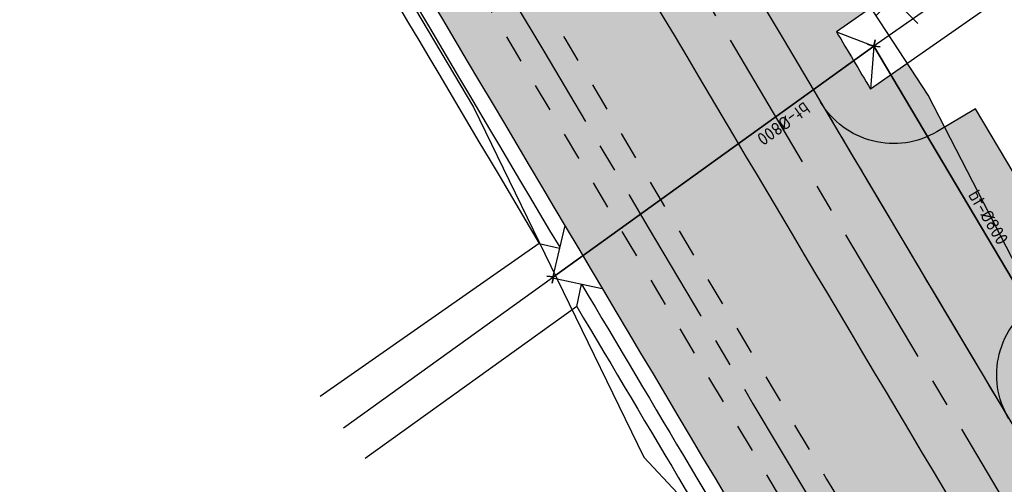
# Model space of a CAD drawing. Header units: metres. Extents: x 149090 to 161988, y 479090 to 487021.
# Tile 21 of 72: x 149693 to 149763, y 485847 to 485880. Entities that reach past the tile are written whole.
import ezdxf
from ezdxf.enums import TextEntityAlignment as Align

# ---------------------------------------------------------------- set-up
doc = ezdxf.new("R2010")
doc.units = ezdxf.units.M
doc.linetypes.add('AM-AS', pattern=[16, 10, -2, 2, -2])
doc.linetypes.add('XX-HIDDEN', pattern=[4, 2, -2])
doc.layers.get('0').update_dxf_attribs({"lineweight": 25})
for name, color, linetype, lineweight, true_color in [('B-WE-KG-GRENS_PERCEEL-GV', 1, 'Continuous', 30, 0xff0000), ('IRP-V-verharding-rijbaan', 7, 'Continuous', 0, 0xffb061), ('N-WE-GR-STADSLANDBOUW-A', 7, 'Continuous', 35, 0xffff9e), ('N-WE-KG-GRENS_POLDERWEG-G', 7, 'KG-PERCEEL', 35, 0x0000e6), ('N-WE-KW-KUNSTWERK_DUIKER-S', 5, 'Continuous', 35, 0x0000ff)]:
    doc.layers.add(name, color=color, linetype=linetype, lineweight=lineweight, true_color=true_color)
for name, color, linetype, lineweight in [('N-WE-AM-AS_FIETSPAD-G', 3, 'AM-AS', 30), ('N-WE-AM-AS_WEG-G', 10, 'AM-AS', 30), ('N-WE-VH-KANTVERHARDING-G', 7, 'Continuous', 30), ('N-WE-VH-MATERIAALGRENS-G', 7, 'XX-HIDDEN', 25), ('N-WE-VH-VERHARDING_ASFALT-A', 252, 'Continuous', 18), ('N-WE-VH-VERHARDING_TEGEL-A', 252, 'Continuous', 18)]:
    doc.layers.add(name, color=color, linetype=linetype, lineweight=lineweight)
doc.styles.add('NLCS-ISO-M2000-T25', font='NLCS-ISO.ttf')
doc.styles.get("Standard").update_dxf_attribs({"font": 'NLCS-ISO.ttf'})
doc.linetypes.add('KG-PERCEEL', pattern='A,5.5,-2,["P",Standard,S=1.8,R=0,X=-0.5,Y=-0.9],-2,5.5,-2,[5,NLCS.shx,S=0.75,R=0,X=0,Y=0],-2', length=19)

# ---------------------------------------------------------------- blocks, each defined once
blk = doc.blocks.new('*U394')
at = {"layer": 'N-WE-KW-KUNSTWERK_DUIKER-S', "color": 0}
for points in [[(-0.8493030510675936, 0.7750000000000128), (2.842170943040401e-14, 1.4210854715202e-14), (-0.8493030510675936, -0.7749999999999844)], [(2.842170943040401e-14, 1.4210854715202e-14), (102.3377952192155, 1.4210854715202e-14)], [(103.1870982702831, 0.7750000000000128), (102.3377952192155, 1.4210854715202e-14), (103.1870982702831, -0.7749999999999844)]]:
    blk.add_lwpolyline(points, dxfattribs=at)
at = {"color": 0, "style": 'NLCS-ISO-M2000-T25'}
blk.add_attdef('DUIKERNR', text='', height=7, dxfattribs=at).set_placement((0.8493030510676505, 1.4210854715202e-14), align=Align.BOTTOM_CENTER)
blk = doc.blocks.new('*U397')
at = {"layer": 'N-WE-KW-KUNSTWERK_DUIKER-S', "color": 0}
for points in [[(-0.8493030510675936, 0.7750000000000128), (2.842170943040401e-14, 1.4210854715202e-14), (-0.8493030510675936, -0.7749999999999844)], [(2.842170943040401e-14, 1.4210854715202e-14), (69.75351375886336, 1.4210854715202e-14)], [(70.60281680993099, 0.7750000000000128), (69.75351375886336, 1.4210854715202e-14), (70.60281680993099, -0.7749999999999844)]]:
    blk.add_lwpolyline(points, dxfattribs=at)
at = {"color": 0, "style": 'NLCS-ISO-M2000-T25'}
blk.add_attdef('DUIKERNR', text='', height=7, dxfattribs=at).set_placement((0.8493030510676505, 1.4210854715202e-14), align=Align.BOTTOM_CENTER)

msp = doc.modelspace()

# ---------------------------------------------------------------- hatches: boundary and pattern name
at = {"layer": 'IRP-V-verharding-rijbaan', "transparency": 33554610}
h = msp.add_hatch(color=256, dxfattribs=at)
h.dxf.hatch_style = 1
h.paths.add_polyline_path([(149765.0155058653, 485859.8220233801), (149767.7377256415, 485861.4410390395), (149760.5813688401, 485873.4737676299), (149757.8594584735, 485871.8549359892, -0.4143765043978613), (149749.6338593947, 485873.9476787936, 0.0002712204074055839), (149762.9272541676, 485851.5954041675, -0.4143683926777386)])
at = {"layer": 'N-WE-GR-STADSLANDBOUW-A', "transparency": 33554559}
h = msp.add_hatch(color=256, dxfattribs=at)
h.dxf.hatch_style = 1
edge = h.paths.add_edge_path()
edge.add_arc((149754.7924484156, 485877.0118196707), 5.999999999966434, 210.7098109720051, 300.7416838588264)
edge.add_line((149757.8594584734, 485871.8549359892), (149758.4329236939, 485872.1959992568))
edge.add_line((149758.4329236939, 485872.1959992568), (149757.235, 485874.43))
edge.add_line((149757.235, 485874.43), (149755.7672698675, 485876.6829598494))
edge.add_line((149755.7672698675, 485876.6829598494), (149753.1594951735, 485874.8656594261))
edge.add_line((149753.1594951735, 485874.8656594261), (149750.7553245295, 485878.9144591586))
edge.add_line((149750.7553245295, 485878.9144591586), (149753.2020759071, 485880.6195459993))
edge.add_line((149753.2020759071, 485880.6195459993), (149740.66, 485898.7199999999))
edge.add_line((149740.66, 485898.7199999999), (149695.49, 485975.1799999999))
edge.add_line((149695.49, 485975.1799999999), (149652.475663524, 486048.8864263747))
edge.add_line((149652.475663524, 486048.8864263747), (149642.0145812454, 486066.8486994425))
edge.add_line((149642.0145812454, 486066.8486994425), (149641.870673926, 486066.7653591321))
edge.add_line((149641.870673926, 486066.7653591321), (149640.0012624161, 486059.6928308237))
edge.add_line((149640.0012624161, 486059.6928308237), (149707.6572881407, 485944.8942574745))
edge.add_arc((170359.7015859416, 498116.0841905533), 23971.75000006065, 210.5127810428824, 210.7098109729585)
edge = h.paths.add_edge_path()
edge.add_arc((149768.0825159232, 485854.6651396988), 5.99999999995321, 120.7416838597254, 210.7719701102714)
edge.add_arc((170359.7015859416, 498116.0841905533), 23971.75000006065, 210.7719701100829, 211.8257929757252)
edge.add_line((149991.9750877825, 485474.8613319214), (150006.5564436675, 485451.3358987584))
edge.add_line((150006.5564436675, 485451.3358987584), (150016.7337705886, 485434.1115313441))
edge.add_line((150016.7337705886, 485434.1115313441), (150020.1265922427, 485436.2302031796))
edge.add_line((150020.1265922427, 485436.2302031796), (150016.7567468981, 485441.6373252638))
edge.add_line((150016.7567468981, 485441.6373252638), (150019.7300225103, 485443.7340587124))
edge.add_line((150019.7300225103, 485443.7340587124), (150018.57, 485445.5))
edge.add_line((150018.57, 485445.5), (150009.9997693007, 485456.7367685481))
edge.add_line((150009.9997693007, 485456.7367685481), (150006.855, 485460.86))
edge.add_line((150006.855, 485460.86), (149969.8824999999, 485520.5625000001))
edge.add_line((149969.8824999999, 485520.5625000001), (149951.39625, 485550.4137500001))
edge.add_arc((150828.4954097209, 486114.2324719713), 1042.686188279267, 210.8043150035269, 212.73380547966, ccw=False)
edge.add_line((149932.91, 485580.265), (149838.515, 485735.74))
edge.add_line((149838.515, 485735.74), (149794.757, 485808.5690000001))
edge.add_arc((149836.404995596, 485838.386583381), 51.22151711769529, 213.6710071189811, 215.6004975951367, ccw=False)
edge.add_arc((149766.4195739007, 485854.1729516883), 51.96830640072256, 299.83431520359, 301.76380567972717, ccw=False)
edge.add_arc((150295.3657124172, 486119.6614538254), 591.2318564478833, 209.7584078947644, 211.6878983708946, ccw=False)
edge.add_arc((150285.1942125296, 486136.7764538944), 591.2318565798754, 209.7584078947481, 211.6878983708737, ccw=False)
edge.add_line((149771.9304731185, 485843.3221268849), (149773.4348964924, 485844.2189097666))
edge.add_line((149773.4348964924, 485844.2189097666), (149765.0554132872, 485859.8457579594))
edge.add_line((149765.0554132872, 485859.8457579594), (149765.0155058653, 485859.8220233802))
h = msp.add_hatch(color=256, dxfattribs=at)
h.dxf.hatch_style = 1
edge = h.paths.add_edge_path()
edge.add_arc((170359.7015847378, 498116.08418983), 23984.99999865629, 210.5920498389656, 210.8688391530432)
edge.add_line((149772.3189941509, 485809.9920804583), (149772.9880788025, 485810.3967600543))
edge.add_arc((149769.8829066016, 485815.5307551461), 5.999999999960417, 301.1666271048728, 390.8544962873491)
edge.add_arc((170359.7015862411, 498116.0841907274), 23978.25000040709, 210.6063840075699, 210.8544962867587, ccw=False)
edge.add_arc((149716.810100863, 485904.8074677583), 5.999999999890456, 30.60638400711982, 120.5659869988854)
edge.add_line((149713.758918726, 485909.9737321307), (149713.1101392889, 485909.5905647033))
h = msp.add_hatch(color=256, dxfattribs=at)
h.dxf.hatch_style = 1
h.paths.add_polyline_path([(149767.6217322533, 485807.1510557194, 0.4126680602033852), (149768.3034473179, 485809.8883953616, -0.00116636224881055), (149711.1138526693, 485906.0900515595, 0.414055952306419), (149708.3752514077, 485906.7941523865), (149707.0836853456, 485906.0313568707), (149706.2212554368, 485905.522008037, 0.0008948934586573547), (149706.1541959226, 485905.4760132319), (149706.922, 485904.1830000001), (149707.06, 485903.9500000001), (149707.7850300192, 485902.7291507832), (149708.9268251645, 485903.4034919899, 0.001143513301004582), (149765.0040841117, 485809.0738763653), (149763.9775381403, 485808.4529949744), (149765.5199880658, 485805.8798668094)])
at = {"layer": 'N-WE-KG-GRENS_POLDERWEG-G', "true_color": 0xf27172, "transparency": 33554559}
h = msp.add_hatch(dxfattribs=at)
h.set_pattern_fill('ANSI37', color=11)
h.set_pattern_definition([(45, (0, 0), (-2.245064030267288, 2.245064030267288), []), (135, (0, 0), (-2.245064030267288, -2.245064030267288), [])])
h.paths.add_polyline_path([(149762.2561975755, 485883.5382790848, -0.0008409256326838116), (149721.2261639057, 485952.8910137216), (149660.0582071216, 486056.6806481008), (149651.4527815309, 486050.6123758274), (149651.453, 486050.612), (149695.49, 485975.1800000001), (149740.66, 485898.7199999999), (149751.97, 485882.51), (149754.749, 485878.246)])
at = {"layer": 'N-WE-VH-VERHARDING_ASFALT-A', "transparency": 33554585}
h = msp.add_hatch(color=256, dxfattribs=at)
h.dxf.hatch_style = 1
edge = h.paths.add_edge_path()
edge.add_line((149729.1979065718, 485908.4174912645), (149723.6034521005, 485905.1080986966))
edge.add_arc((170450.5859384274, 498170.1126986), 24083.98100032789, 210.6145414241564, 210.8463388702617)
edge.add_line((149773.3925907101, 485821.3550248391), (149778.9726618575, 485824.6886123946))
edge.add_arc((170450.614539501, 498170.1297012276), 24077.51427359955, 210.6145437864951, 210.8463365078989, ccw=False)
at = {"layer": 'N-WE-VH-VERHARDING_TEGEL-A'}
h = msp.add_hatch(dxfattribs=at)
h.set_pattern_fill('AVH-TEGEL_150X300_HALFST', color=256, scale=2.5, angle=92.11425861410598, pattern_type=2)
h.set_pattern_definition([(32.14854755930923, (149518.8827389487, 486268.9530654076), (-0.1995435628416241, 0.3175017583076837), []), (122.1485475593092, (149518.8827389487, 486268.9530654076), (-0.6350035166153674, -0.3990871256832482), [0.3749999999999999, -0.3749999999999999]), (122.1485475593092, (149519.200240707, 486269.1526089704), (-0.6350035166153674, -0.3990871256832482), [-0.3749999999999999, 0.3749999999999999])])
edge = h.paths.add_edge_path()
edge.add_arc((149766.5866748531, 485808.8623874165), 1.999999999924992, 306.9555457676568, 390.8641308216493)
edge.add_arc((170359.7015698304, 498116.0841809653), 23988.49998131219, 210.5968204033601, 210.8641308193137, ccw=False)
edge.add_arc((149709.3923121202, 485905.0720642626), 1.999999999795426, 30.59682039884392, 120.5659870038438)
edge.add_line((149708.3752514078, 485906.7941523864), (149713.1101392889, 485909.5905647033))
edge.add_arc((170359.7015862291, 498116.0841907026), 23985.0000003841, 210.5920498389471, 210.8688391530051)
edge.add_line((149772.3189941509, 485809.9920804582), (149767.7943438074, 485807.2554556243))
edge.add_line((149767.7943438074, 485807.2554556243), (149767.789065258, 485807.2641830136))

# ---------------------------------------------------------------- linework, layer by layer
at = {"layer": 'B-WE-KG-GRENS_PERCEEL-GV', "flags": 128}
msp.add_lwpolyline([(149794.757, 485808.569), (149770.365, 485849.165), (149763.92, 485861.45), (149757.235, 485874.43), (149754.749, 485878.246), (149751.97, 485882.51), (149740.66, 485898.72), (149695.49, 485975.18), (149651.453, 486050.612), (149626.228, 486094.006), (149593.79, 486149.815), (149548.495, 486228.725), (149510.08, 486296.2), (149507.695, 486300.98), (149505.825, 486305.19), (149500.46, 486317.83), (149497.978, 486321.71), (149495.705, 486325.26), (149487.485, 486337.17), (149480.27, 486349.23), (149468.199, 486370.684)], dxfattribs=at)
at = {"layer": 'B-WE-KG-GRENS_PERCEEL-GV'}
msp.add_lwpolyline([(149603.461, 486080.774), (149628.35, 486038.04), (149651.462, 485998.319), (149672.975, 485961.345), (149676.711, 485955.055), (149676.729, 485955.025), (149704.747, 485907.845), (149704.754, 485907.834), (149706.922, 485904.183), (149707.06, 485903.95), (149725.09, 485873.59), (149730.981, 485861.49), (149737.135, 485848.85), (149739.515, 485846.3)], dxfattribs=at)
at = {"layer": 'N-WE-AM-AS_FIETSPAD-G', "flags": 128}
msp.add_lwpolyline([(149711.6033120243, 485908.7006364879, 0.001207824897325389), (149770.8215586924, 485809.0863930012, 0.001086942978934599)], format="xyb", dxfattribs=at)
at = {"layer": 'N-WE-AM-AS_WEG-G', "flags": 128}
msp.add_lwpolyline([(149989.2138758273, 485473.1472115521, -0.005729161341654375), (149704.857361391, 485943.2441331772), (149633.9921754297, 486063.4880015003, -0.0034920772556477), (149619.9765091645, 486087.6540250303), (149568.0385956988, 486178.6648899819), (149491.311227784, 486313.1143442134), (149442.0289332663, 486399.4717650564, -0.003431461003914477), (149428.5866771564, 486423.406743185), (149383.9823662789, 486504.1206252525)], format="xyb", dxfattribs=at)
at = {"layer": 'N-WE-VH-KANTVERHARDING-G', "flags": 128}
for points in [[(149797.8337400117, 485908.8602019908), (149753.3967359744, 485877.8930381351)], [(149799.1986863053, 485906.9493519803), (149753.1594951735, 485874.8656594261)], [(149758.6767608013, 485884.4347326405), (149750.7553245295, 485878.9144591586)], [(149750.7553245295, 485878.9144591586), (149753.3967359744, 485877.893038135), (149753.1594951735, 485874.8656594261)], [(149731.5535673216, 485865.2239192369), (149730.6689174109, 485861.5177574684), (149734.1929157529, 485860.7808421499)], [(149729.7450759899, 485863.960660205), (149714.2556673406, 485853.1410698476)], [(149729.7450759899, 485863.960660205), (149731.1707987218, 485863.6203443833)], [(149730.6689174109, 485861.5177574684), (149715.8930310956, 485850.9148027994)], [(149732.3988193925, 485859.4934254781), (149732.7319224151, 485861.0863554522)], [(149732.3988193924, 485859.4934254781), (149717.4399068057, 485848.7591338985)]]:
    msp.add_lwpolyline(points, dxfattribs=at)
for points in [[(149721.9742126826, 485907.8622916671, 0.001082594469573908), (149775.0337415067, 485818.6079128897)], [(149708.9268251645, 485903.4034919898, 0.001143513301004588), (149765.0040841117, 485809.0738763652, 0.001086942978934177)], [(149707.0325279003, 485902.2847250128, 0.0004641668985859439), (149729.7450759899, 485863.960660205, 0.0004344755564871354)], [(149708.5396386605, 485901.8973018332, 0.0004628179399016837), (149731.1867912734, 485863.6873437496)], [(149732.7318757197, 485861.0863652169, 0.0006263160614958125), (149763.4985784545, 485809.4488746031, 0.0006263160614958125)], [(149732.3988193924, 485859.4934254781, 0.0006253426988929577), (149763.121592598, 485807.9352971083)]]:
    msp.add_lwpolyline(points, format="xyb", dxfattribs=at)
at = {"layer": 'N-WE-VH-KANTVERHARDING-G'}
msp.add_lwpolyline([(149765.0155058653, 485859.8220233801), (149767.7377256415, 485861.4410390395), (149760.5813688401, 485873.4737676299), (149757.8594584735, 485871.8549359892, -0.4143765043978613), (149749.6338593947, 485873.9476787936, 0.0002712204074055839), (149762.9272541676, 485851.5954041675, -0.4143683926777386), (149765.0155058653, 485859.8220233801)], format="xyb", close=True, dxfattribs=at)
for centre, start, end in [((170359.7015858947, 498116.0841905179), 210.5127810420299, 211.8257929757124), ((170363.7426681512, 498116.1343572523), 210.6961438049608, 210.7073984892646)]:
    msp.add_arc(centre, 23971.75000000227, start, end, dxfattribs=at)
at = {"layer": 'N-WE-VH-MATERIAALGRENS-G', "flags": 128}
for points in [[(149713.1100814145, 485909.5906625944, 0.001207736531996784), (149772.3196608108, 485809.9909651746, 0.001207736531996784)], [(149711.1139211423, 485906.0899357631, 0.001166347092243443), (149768.3027702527, 485809.8895282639, 0.001166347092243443)]]:
    msp.add_lwpolyline(points, format="xyb", dxfattribs=at)

# ---------------------------------------------------------------- block references
at = {"layer": 'N-WE-KW-KUNSTWERK_DUIKER-S', "color": 251, "true_color": 0x636466}
ref = msp.add_blockref('*U397', (149753.3967426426, 485877.8931231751), dxfattribs=dict(at, xscale=0.4000000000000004, yscale=0.4000000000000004, zscale=0.4000000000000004, rotation=215.7294759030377))
ref.add_attrib('DUIKERNR', 'bt-%%c800', dxfattribs={"layer": '0', "color": 1, "height": 0.8999999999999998, "rotation": 215.7294773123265, "style": 'NLCS-ISO-M2000-T25'}).set_placement((149746.600044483, 485873.0038961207), align=Align.BOTTOM_CENTER)
at = {"layer": 'N-WE-KW-KUNSTWERK_DUIKER-S'}
ref = msp.add_blockref('*U394', (149753.3967232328, 485877.8930292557), dxfattribs=dict(at, xscale=0.4000000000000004, yscale=0.4000000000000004, zscale=0.4000000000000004, rotation=300.7042357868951))
ref.add_attrib('DUIKERNR', 'bt-%%c800', dxfattribs={"layer": '0', "height": 0.8999999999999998, "rotation": 300.704237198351, "style": 'NLCS-ISO-M2000-T25'}).set_placement((149760.8722394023, 485865.4410707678), align=Align.BOTTOM_CENTER)

doc.saveas('drawing.dxf')
